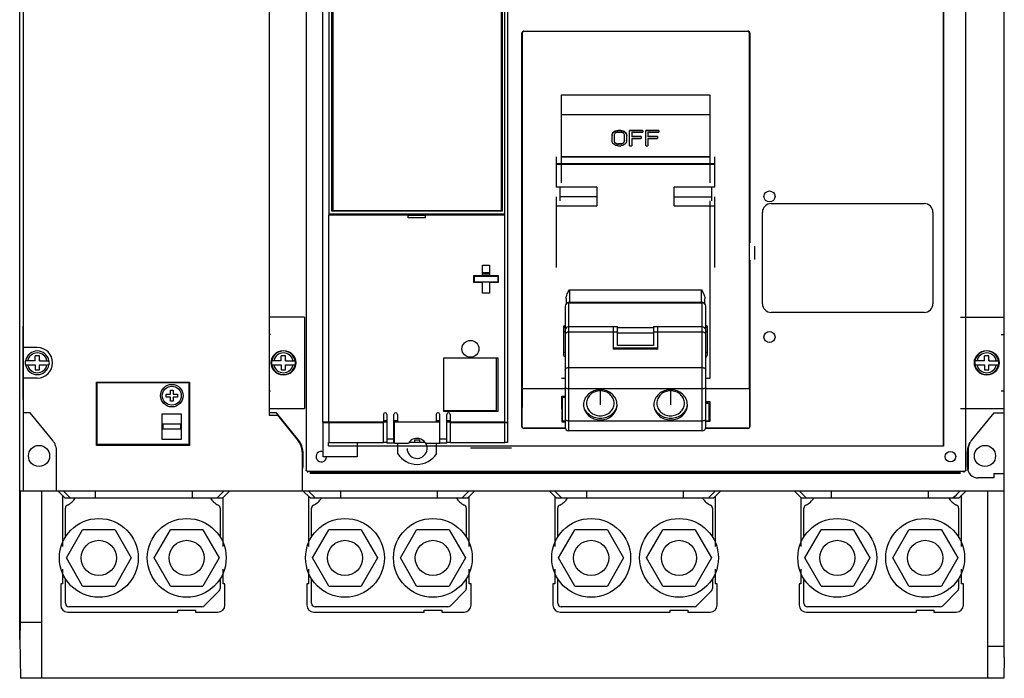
# Model space of a CAD drawing. Header units: millimetres. Extents: x 39 to 319, y 82 to 408.
# Tile 1 of 2: x 39 to 319, y 82 to 269. Entities that reach past the tile are written whole.
import ezdxf

# ---------------------------------------------------------------- set-up
doc = ezdxf.new("R2010")
doc.units = ezdxf.units.MM
doc.header["$LTSCALE"] = 32.137806
doc.layers.get('0').update_dxf_attribs({"linetype": 'CONTINUOUS'})
doc.layers.add('INTFCLR_60015', color=7, linetype='CONTINUOUS')

msp = doc.modelspace()

# ---------------------------------------------------------------- linework, layer by layer
at = {"color": 7, "linetype": 'Continuous'}
for p, q in [((318.83, 87.64), (318.83, 402.36)), ((38.83, 92.78), (38.83, 397.23)), ((120.34, 140.89), (120.34, 349.67)), ((307.75, 349.67), (307.75, 140.89)), ((301.49, 147.83), (301.49, 342.72)), ((301.55, 342.77), (301.55, 147.78)), ((109.73, 333.37), (109.73, 156.57)), ((39.93, 157.22), (39.93, 332.72)), ((125.03, 154.58), (125.03, 331.58)), ((176.83, 154.58), (176.83, 331.58)), ((126.83, 213.48), (126.83, 324.8)), ((177.56, 324.8), (177.56, 148.77)), ((127.63, 214.59), (127.63, 321.69)), ((127.83, 321.49), (127.83, 214.79)), ((175.83, 214.79), (175.83, 321.49)), ((176.03, 321.69), (176.03, 214.59)), ((181.61, 153.39), (181.61, 265.18)), ((181.69, 265.18), (181.61, 265.18)), ((181.69, 265.18), (181.69, 164.07)), ((182.21, 265.78), (182.21, 265.69)), ((182.21, 265.78), (245.9, 265.78)), ((245.9, 265.69), (182.21, 265.69)), ((245.9, 265.69), (245.9, 265.78)), ((246.5, 265.18), (246.41, 265.18)), ((246.41, 164.07), (246.41, 265.18)), ((246.5, 265.18), (246.5, 205.57)), ((192.95, 222.61), (192.95, 247.64)), ((192.95, 247.64), (235.12, 247.64)), ((235.12, 247.64), (235.12, 222.61)), ((192.95, 242.07), (235.12, 242.07)), ((207.27, 234.63), (207.27, 236.04)), ((207.9, 236.11), (207.9, 234.7)), ((209.77, 237.56), (208.94, 237.56)), ((208.94, 237.56), (208.94, 237.45)), ((209.77, 237.45), (208.94, 237.45)), ((208.94, 237.02), (209.77, 237.02)), ((209.77, 237.45), (209.77, 237.56)), ((210.82, 234.7), (210.82, 236.1)), ((211.44, 234.68), (211.44, 236.11)), ((216.02, 237.56), (212.27, 237.56)), ((212.27, 233.2), (212.27, 237.56)), ((216.02, 237.45), (212.27, 237.45)), ((212.89, 237.02), (216.02, 237.02)), ((212.89, 237.02), (212.89, 235.71)), ((215.6, 235.83), (212.89, 235.83)), ((215.6, 235.71), (212.89, 235.71)), ((212.89, 235.27), (215.6, 235.27)), ((212.89, 235.27), (212.89, 233.2)), ((215.6, 235.83), (215.6, 235.27)), ((216.02, 237.56), (216.02, 237.02)), ((220.6, 237.56), (216.85, 237.56)), ((216.85, 233.2), (216.85, 237.56)), ((220.6, 237.45), (216.85, 237.45)), ((217.47, 237.02), (220.6, 237.02)), ((217.47, 237.02), (217.47, 235.71)), ((220.18, 235.83), (217.47, 235.83)), ((220.18, 235.71), (217.47, 235.71)), ((217.47, 235.27), (220.18, 235.27)), ((217.47, 235.27), (217.47, 233.2)), ((220.18, 235.83), (220.18, 235.27)), ((220.6, 237.56), (220.6, 237.02)), ((208.94, 233.2), (209.77, 233.2)), ((209.91, 233.77), (209.08, 233.77)), ((209.08, 233.77), (209.08, 233.69)), ((209.91, 233.69), (209.08, 233.69)), ((209.91, 233.69), (209.91, 233.77)), ((211.44, 234.7), (211.44, 234.68)), ((212.27, 233.2), (212.89, 233.2)), ((216.85, 233.2), (217.47, 233.2)), ((191.36, 230.01), (191.36, 221.44)), ((235.12, 230.04), (192.95, 230.04)), ((192.95, 230.01), (235.12, 230.01)), ((236.51, 221.44), (236.51, 230.01)), ((191.36, 228.12), (236.51, 228.12)), ((191.36, 227.96), (236.51, 227.96)), ((202.94, 221.44), (191.36, 221.44)), ((192.54, 217.57), (192.54, 221.44)), ((202.94, 221.44), (202.94, 216.13)), ((236.51, 221.44), (224.94, 221.44)), ((224.94, 216.13), (224.94, 221.44)), ((235.53, 221.44), (235.53, 217.57)), ((191.36, 218.67), (191.36, 198.59)), ((202.94, 218.67), (192.54, 218.67)), ((224.94, 218.67), (235.53, 218.67)), ((236.51, 198.59), (236.51, 218.67)), ((191.36, 216.13), (202.94, 216.13)), ((224.94, 216.13), (236.51, 216.13)), ((235.12, 217.57), (235.12, 166.98)), ((252.55, 216.74), (296.05, 216.74)), ((126.76, 154.58), (126.76, 213.48)), ((149.26, 213.48), (126.76, 213.48)), ((176.83, 213.69), (126.83, 213.69)), ((176.03, 214.59), (127.63, 214.59)), ((127.83, 214.79), (175.83, 214.79)), ((149.25, 213.49), (154.25, 213.49)), ((149.26, 212.68), (149.26, 213.48)), ((176.76, 213.48), (154.26, 213.48)), ((154.26, 212.68), (154.26, 213.48)), ((176.76, 154.58), (176.76, 213.48)), ((250.05, 188.28), (250.05, 214.24)), ((298.55, 214.24), (298.55, 188.28)), ((154.26, 212.68), (149.26, 212.68)), ((176.76, 212.27), (176.83, 212.27)), ((176.76, 212.06), (176.83, 212.06)), ((247.9, 200.89), (247.9, 204.64)), ((170.41, 199.26), (172.41, 199.26)), ((170.41, 196.26), (170.41, 199.26)), ((172.41, 199.26), (172.41, 196.26)), ((246.5, 200.69), (246.5, 153.39)), ((167.96, 196.26), (170.41, 196.26)), ((167.96, 194.26), (167.96, 196.26)), ((167.98, 196.26), (167.98, 194.61)), ((168.18, 196.12), (174.78, 196.12)), ((168.18, 194.42), (168.18, 196.12)), ((172.41, 197.03), (170.41, 197.03)), ((172.41, 196.81), (170.41, 196.81)), ((172.41, 196.31), (170.41, 196.31)), ((172.41, 196.26), (174.86, 196.26)), ((174.78, 196.12), (174.78, 194.42)), ((174.86, 196.26), (174.86, 194.26)), ((170.41, 194.26), (167.96, 194.26)), ((174.86, 194.42), (167.98, 194.42)), ((170.41, 191.26), (170.41, 194.26)), ((174.86, 194.26), (172.41, 194.26)), ((172.41, 194.26), (172.41, 191.26)), ((176.83, 194.61), (176.76, 194.61)), ((176.83, 194.42), (176.76, 194.42)), ((172.41, 191.26), (170.41, 191.26)), ((195.19, 192.19), (232.69, 192.19)), ((195.19, 192.19), (195.19, 188.49)), ((232.69, 188.49), (232.69, 192.19)), ((194.19, 189.75), (194.19, 188.17)), ((194.94, 188.49), (232.94, 188.49)), ((194.94, 188.49), (194.94, 152.14)), ((232.69, 188.65), (195.19, 188.65)), ((232.94, 152.14), (232.94, 188.49)), ((233.69, 188.17), (233.69, 189.75)), ((193.94, 187.59), (193.94, 153.14)), ((233.94, 153.14), (233.94, 187.59)), ((296.05, 185.78), (252.55, 185.78)), ((39.83, 179.46), (39.93, 184.46)), ((119.83, 184.47), (109.73, 184.47)), ((119.83, 184.47), (119.83, 158.47)), ((306.33, 184.47), (318.83, 184.47)), ((39.83, 163.46), (39.83, 179.46)), ((39.93, 179.46), (39.83, 179.46)), ((110.15, 179.47), (109.73, 179.47)), ((193.44, 181.85), (193.44, 173.69)), ((207.59, 181.72), (194.94, 181.72)), ((207.59, 180.22), (194.94, 180.22)), ((207.59, 181.83), (208.83, 181.83)), ((207.59, 181.83), (207.59, 175.35)), ((208.83, 180.2), (207.59, 180.2)), ((208.83, 176.38), (208.83, 181.83)), ((208.83, 181.51), (219.04, 181.51)), ((219.04, 179.87), (208.83, 179.87)), ((219.04, 181.83), (220.29, 181.83)), ((219.04, 181.83), (219.04, 176.38)), ((220.29, 180.2), (219.04, 180.2)), ((220.29, 175.35), (220.29, 181.83)), ((232.94, 181.72), (220.29, 181.72)), ((232.94, 180.22), (220.29, 180.22)), ((234.44, 173.69), (234.44, 181.85)), ((317.95, 179.47), (318.83, 179.47)), ((43.83, 175.82), (39.93, 175.82)), ((220.29, 175.62), (207.59, 175.62)), ((220.29, 175.35), (207.59, 175.35)), ((219.04, 176.38), (208.83, 176.38)), ((43.23, 172.07), (40.45, 172.07)), ((40.45, 170.87), (43.23, 170.87)), ((43.23, 172.07), (43.23, 173.48)), ((44.43, 173.48), (43.23, 173.48)), ((43.23, 170.87), (43.23, 169.47)), ((44.43, 172.07), (44.43, 173.48)), ((44.43, 172.07), (47.21, 172.07)), ((44.43, 169.47), (44.43, 170.87)), ((44.43, 170.87), (47.21, 170.87)), ((113.23, 172.07), (110.45, 172.07)), ((110.45, 170.87), (113.23, 170.87)), ((114.43, 173.48), (113.23, 173.48)), ((113.23, 172.07), (113.23, 173.48)), ((113.23, 170.87), (113.23, 169.47)), ((114.43, 172.07), (114.43, 173.48)), ((114.43, 172.07), (117.21, 172.07)), ((114.43, 170.87), (117.21, 170.87)), ((114.43, 169.47), (114.43, 170.87)), ((159.46, 172.88), (174.76, 172.88)), ((159.46, 157.58), (159.46, 172.88)), ((174.46, 157.88), (174.46, 172.88)), ((174.76, 172.88), (174.76, 157.58)), ((313.23, 172.07), (310.45, 172.07)), ((310.45, 170.87), (313.23, 170.87)), ((314.43, 173.48), (313.23, 173.48)), ((313.23, 172.07), (313.23, 173.48)), ((313.23, 170.87), (313.23, 169.47)), ((314.43, 172.07), (314.43, 173.48)), ((314.43, 172.07), (317.21, 172.07)), ((314.43, 170.87), (317.21, 170.87)), ((314.43, 169.47), (314.43, 170.87)), ((43.23, 169.47), (44.43, 169.47)), ((113.23, 169.47), (114.43, 169.47)), ((194.94, 170.13), (232.94, 170.13)), ((313.23, 169.47), (314.43, 169.47)), ((43.83, 167.12), (39.93, 167.12)), ((60.68, 147.97), (60.68, 165.97)), ((60.68, 165.97), (87.08, 165.97)), ((60.68, 165.82), (86.88, 165.82)), ((60.78, 165.82), (60.78, 148.22)), ((84.08, 165.82), (84.08, 165.97)), ((86.88, 165.82), (86.88, 148.22)), ((87.08, 165.97), (87.08, 147.97)), ((193.94, 166.98), (192.95, 166.98)), ((235.12, 166.98), (233.94, 166.98)), ((39.93, 158.46), (39.83, 163.46)), ((39.93, 163.46), (39.83, 163.46)), ((80.48, 161.72), (80.48, 162.52)), ((80.48, 162.52), (81.68, 162.52)), ((81.68, 162.52), (81.68, 163.72)), ((81.68, 163.72), (82.48, 163.72)), ((82.48, 163.72), (82.48, 162.52)), ((82.48, 162.52), (83.68, 162.52)), ((83.68, 162.52), (83.68, 161.72)), ((87.08, 162.97), (86.88, 162.97)), ((109.73, 163.47), (110.15, 163.47)), ((181.68, 164.05), (181.67, 153.39)), ((181.68, 164.05), (181.69, 164.07)), ((193.94, 164.05), (181.68, 164.05)), ((193.94, 164.07), (181.69, 164.07)), ((232.94, 164.05), (194.94, 164.05)), ((246.41, 164.07), (233.94, 164.07)), ((246.42, 164.05), (233.94, 164.05)), ((246.43, 153.39), (246.42, 164.05)), ((317.95, 163.47), (318.83, 163.47)), ((81.68, 161.72), (80.48, 161.72)), ((81.68, 160.52), (81.68, 161.72)), ((82.48, 160.52), (81.68, 160.52)), ((82.48, 161.72), (82.48, 160.52)), ((83.68, 161.72), (82.48, 161.72)), ((193.04, 162), (193.94, 162)), ((193.05, 154.55), (193.04, 162)), ((193.19, 154.82), (193.18, 161.74)), ((193.18, 161.73), (193.94, 161.73)), ((233.94, 160.45), (235.05, 160.45)), ((233.94, 160.03), (234.9, 160.03)), ((234.44, 160.03), (234.44, 160.45)), ((234.9, 154.83), (234.9, 160.03)), ((235.05, 160.45), (235.05, 154.79)), ((39.93, 135.07), (39.93, 157.22)), ((41.83, 157.22), (39.93, 157.22)), ((48.21, 149.37), (41.83, 157.22)), ((79.38, 149.65), (79.38, 156.98)), ((79.38, 156.98), (84.78, 156.98)), ((84.78, 156.98), (84.78, 149.65)), ((109.73, 158.47), (119.83, 158.47)), ((111.83, 157.22), (109.73, 157.22)), ((118.21, 149.37), (111.83, 157.22)), ((159.46, 157.88), (174.46, 157.88)), ((174.76, 157.58), (159.46, 157.58)), ((306.33, 158.47), (318.83, 158.47)), ((315.83, 157.22), (309.45, 149.37)), ((315.83, 157.22), (318.83, 157.22)), ((79.58, 152.57), (79.58, 154.07)), ((79.58, 154.07), (84.58, 154.07)), ((84.58, 154.07), (84.58, 152.57)), ((109.73, 156.57), (112.1, 156.57)), ((112.1, 156.57), (118.01, 149.27)), ((126.76, 154.58), (125.03, 154.58)), ((125.13, 154.48), (142.33, 154.48)), ((125.13, 144.68), (125.13, 154.48)), ((126.56, 154.48), (126.56, 154.58)), ((142.26, 154.58), (126.76, 154.58)), ((126.83, 148.68), (126.83, 154.48)), ((142.26, 156.78), (142.26, 154.58)), ((142.26, 155.09), (143.26, 155.09)), ((143.26, 154.58), (142.26, 154.58)), ((142.33, 148.68), (142.33, 154.48)), ((143.26, 156.78), (143.26, 148.58)), ((145.26, 148.58), (145.26, 156.78)), ((145.26, 155.09), (146.26, 155.09)), ((145.41, 154.58), (145.26, 154.58)), ((158.26, 154.59), (145.41, 154.59)), ((145.41, 148.58), (145.41, 154.59)), ((146.26, 156.78), (146.26, 154.58)), ((157.26, 154.58), (146.26, 154.58)), ((157.26, 156.78), (157.26, 154.58)), ((157.26, 155.09), (158.26, 155.09)), ((158.26, 148.58), (158.26, 156.78)), ((160.26, 148.58), (160.26, 156.78)), ((160.26, 155.09), (161.26, 155.09)), ((161.26, 154.58), (160.26, 154.58)), ((161.26, 156.78), (161.26, 154.58)), ((176.76, 154.58), (161.26, 154.58)), ((161.33, 154.48), (177.56, 154.48)), ((161.33, 148.68), (161.33, 154.48)), ((176.76, 155.09), (176.83, 155.09)), ((176.76, 154.58), (177.56, 154.58)), ((176.83, 148.68), (176.83, 154.48)), ((193.18, 155.82), (193.04, 155.82)), ((193.94, 154.55), (193.05, 154.55)), ((193.94, 154.82), (193.19, 154.82)), ((194.94, 154.99), (232.94, 154.99)), ((234.9, 154.83), (233.94, 154.83)), ((235.05, 154.79), (233.94, 154.79)), ((235.05, 155.82), (234.9, 155.82)), ((79.58, 153.98), (79.38, 153.98)), ((79.38, 152.65), (79.58, 152.65)), ((84.58, 152.57), (79.58, 152.57)), ((84.78, 153.98), (84.58, 153.98)), ((84.58, 152.65), (84.78, 152.65)), ((181.61, 153.39), (181.67, 153.39)), ((194.03, 152.85), (182.21, 152.85)), ((182.21, 152.85), (182.21, 152.79)), ((194.05, 152.79), (182.21, 152.79)), ((232.94, 152.14), (194.94, 152.14)), ((245.9, 152.79), (233.82, 152.79)), ((245.9, 152.85), (233.94, 152.85)), ((245.9, 152.79), (245.9, 152.85)), ((246.43, 153.39), (246.5, 153.39)), ((84.78, 149.65), (79.38, 149.65)), ((86.88, 150.97), (87.08, 150.97)), ((126.83, 148.77), (126.61, 148.77)), ((126.61, 147.83), (126.61, 148.77)), ((142.33, 148.68), (126.83, 148.68)), ((134.83, 148.68), (134.83, 144.68)), ((143.26, 148.77), (142.33, 148.77)), ((143.26, 149.83), (145.26, 149.83)), ((145.26, 148.58), (143.26, 148.58)), ((145.41, 148.77), (145.26, 148.77)), ((145.41, 148.58), (149.37, 148.58)), ((146.33, 145.62), (146.33, 148.58)), ((154.13, 148.77), (149.53, 148.77)), ((152.58, 149.43), (151.08, 149.43)), ((151.08, 149.43), (151.08, 148.77)), ((152.58, 148.77), (152.58, 149.43)), ((154.28, 148.58), (158.26, 148.58)), ((157.33, 145.62), (157.33, 148.58)), ((158.26, 149.83), (160.26, 149.83)), ((160.26, 148.58), (158.26, 148.58)), ((161.33, 148.77), (160.26, 148.77)), ((176.83, 148.68), (161.33, 148.68)), ((177.56, 148.77), (176.83, 148.77)), ((49.33, 135.07), (49.33, 146.22)), ((86.88, 148.22), (60.68, 148.22)), ((87.08, 147.97), (60.68, 147.97)), ((84.08, 147.97), (84.08, 148.22)), ((119.13, 146.12), (119.13, 135.07)), ((119.33, 146.22), (119.33, 141.82)), ((126.61, 147.83), (301.49, 147.83)), ((146.33, 147.78), (134.83, 147.78)), ((154.59, 147.78), (149.06, 147.78)), ((167.04, 147.78), (157.33, 147.78)), ((178.64, 147.18), (167.04, 147.18)), ((301.55, 147.78), (178.64, 147.78)), ((301.49, 147.83), (301.55, 147.78)), ((308.33, 141.82), (308.33, 146.22)), ((308.55, 146.53), (308.55, 141.15)), ((134.83, 144.68), (125.13, 144.68)), ((120.06, 140.89), (120.34, 140.89)), ((307.44, 140.57), (120.66, 140.57)), ((120.66, 140.57), (120.66, 140.29)), ((306.33, 140.29), (121.33, 140.29)), ((307.44, 140.29), (307.44, 140.57)), ((307.75, 140.89), (308.04, 140.89)), ((306.33, 139.98), (121.33, 139.98)), ((315.82, 138.72), (311.43, 138.72)), ((315.82, 139.97), (318.83, 139.97)), ((315.82, 139.97), (315.82, 138.72)), ((38.92, 135.07), (38.92, 97.74)), ((38.92, 135.07), (318.83, 135.07)), ((45.13, 81.74), (45.13, 135.07)), ((49.69, 135.07), (51.69, 133.07)), ((53.19, 133.07), (51.2, 135.07)), ((60.32, 135.07), (60.32, 133.07)), ((87.94, 133.07), (87.94, 135.07)), ((95, 133.07), (96.99, 135.07)), ((98.57, 135.07), (96.57, 133.07)), ((119.39, 135.07), (121.39, 133.07)), ((122.89, 133.07), (120.89, 135.07)), ((130.02, 135.07), (130.02, 133.07)), ((157.64, 133.07), (157.64, 135.07)), ((164.7, 133.07), (166.69, 135.07)), ((168.27, 135.07), (166.27, 133.07)), ((189.39, 135.07), (191.39, 133.07)), ((192.9, 133.07), (190.9, 135.07)), ((200.02, 135.07), (200.02, 133.07)), ((227.64, 133.07), (227.64, 135.07)), ((234.7, 133.07), (236.7, 135.07)), ((238.26, 135.07), (236.26, 133.07)), ((259.09, 135.07), (261.09, 133.07)), ((262.51, 133.07), (260.52, 135.07)), ((269.63, 135.07), (269.63, 133.07)), ((297.25, 133.07), (297.25, 135.07)), ((307.97, 135.07), (305.97, 133.07)), ((314.13, 81.74), (314.13, 135.07)), ((50.98, 133.78), (50.98, 119.18)), ((51.69, 133.07), (96.57, 133.07)), ((96.68, 119.18), (96.68, 133.18)), ((120.98, 133.48), (120.98, 119.18)), ((121.39, 133.07), (166.27, 133.07)), ((166.68, 119.18), (166.68, 133.48)), ((190.98, 133.48), (190.98, 119.18)), ((191.39, 133.07), (236.26, 133.07)), ((236.68, 119.18), (236.68, 133.48)), ((260.98, 133.18), (260.98, 119.18)), ((261.09, 133.07), (305.97, 133.07)), ((306.68, 119.18), (306.68, 133.78)), ((51.83, 121.93), (51.83, 130.11)), ((95.83, 130.11), (95.83, 121.93)), ((121.83, 121.93), (121.83, 130.11)), ((165.83, 130.11), (165.83, 121.93)), ((191.83, 121.93), (191.83, 130.11)), ((235.83, 130.11), (235.83, 121.93)), ((261.83, 121.93), (261.83, 130.11)), ((305.83, 130.11), (305.83, 121.93)), ((52.09, 115.98), (56.71, 123.98)), ((65.95, 123.98), (56.71, 123.98)), ((65.95, 123.98), (70.57, 115.98)), ((77.09, 115.98), (81.71, 123.98)), ((90.95, 123.98), (81.71, 123.98)), ((90.95, 123.98), (95.57, 115.98)), ((122.09, 115.98), (126.71, 123.98)), ((135.95, 123.98), (126.71, 123.98)), ((135.95, 123.98), (140.57, 115.98)), ((147.09, 115.98), (151.71, 123.98)), ((160.95, 123.98), (151.71, 123.98)), ((160.95, 123.98), (165.57, 115.98)), ((192.09, 115.98), (196.71, 123.98)), ((205.95, 123.98), (196.71, 123.98)), ((205.95, 123.98), (210.57, 115.98)), ((217.09, 115.98), (221.71, 123.98)), ((230.95, 123.98), (221.71, 123.98)), ((230.95, 123.98), (235.57, 115.98)), ((262.09, 115.98), (266.71, 123.98)), ((275.95, 123.98), (266.71, 123.98)), ((275.95, 123.98), (280.57, 115.98)), ((287.1, 115.98), (291.71, 123.98)), ((300.95, 123.98), (291.71, 123.98)), ((300.95, 123.98), (305.57, 115.98)), ((56.71, 107.98), (52.09, 115.98)), ((70.57, 115.98), (65.95, 107.98)), ((81.71, 107.98), (77.09, 115.98)), ((95.57, 115.98), (90.95, 107.98)), ((126.71, 107.98), (122.09, 115.98)), ((140.57, 115.98), (135.95, 107.98)), ((151.71, 107.98), (147.09, 115.98)), ((165.57, 115.98), (160.95, 107.98)), ((196.71, 107.98), (192.09, 115.98)), ((210.57, 115.98), (205.95, 107.98)), ((221.71, 107.98), (217.09, 115.98)), ((235.57, 115.98), (230.95, 107.98)), ((266.71, 107.98), (262.09, 115.98)), ((280.57, 115.98), (275.95, 107.98)), ((291.71, 107.98), (287.1, 115.98)), ((305.57, 115.98), (300.95, 107.98)), ((50.98, 112.77), (50.98, 108.57)), ((96.68, 108.57), (96.68, 112.77)), ((120.98, 112.77), (120.98, 108.57)), ((166.68, 108.57), (166.68, 112.77)), ((190.98, 112.77), (190.98, 108.57)), ((236.68, 108.57), (236.68, 112.77)), ((260.98, 112.77), (260.98, 108.57)), ((306.68, 108.57), (306.68, 112.77)), ((51.83, 103.07), (51.83, 110.03)), ((95.83, 110.03), (95.83, 107.28)), ((121.83, 103.07), (121.83, 110.03)), ((165.83, 110.03), (165.83, 107.28)), ((191.83, 103.07), (191.83, 110.03)), ((235.83, 110.03), (235.83, 107.28)), ((261.83, 103.07), (261.83, 110.03)), ((305.83, 110.03), (305.83, 107.28)), ((50.48, 108.57), (50.48, 102.57)), ((50.98, 108.57), (50.48, 108.57)), ((56.71, 107.98), (65.95, 107.98)), ((81.71, 107.98), (90.95, 107.98)), ((95.54, 106.57), (91.33, 102.36)), ((97.18, 108.57), (96.68, 108.57)), ((97.18, 102.57), (97.18, 108.57)), ((120.98, 108.57), (120.48, 108.57)), ((120.48, 108.57), (120.48, 102.57)), ((126.71, 107.98), (135.95, 107.98)), ((151.71, 107.98), (160.95, 107.98)), ((165.54, 106.57), (161.33, 102.36)), ((167.18, 108.57), (166.68, 108.57)), ((167.18, 102.57), (167.18, 108.57)), ((190.98, 108.57), (190.48, 108.57)), ((190.48, 108.57), (190.48, 102.57)), ((196.71, 107.98), (205.95, 107.98)), ((221.71, 107.98), (230.95, 107.98)), ((235.54, 106.57), (231.33, 102.36)), ((237.18, 108.57), (236.68, 108.57)), ((237.18, 102.57), (237.18, 108.57)), ((260.98, 108.57), (260.48, 108.57)), ((260.48, 108.57), (260.48, 102.57)), ((266.71, 107.98), (275.95, 107.98)), ((291.71, 107.98), (300.95, 107.98)), ((305.54, 106.57), (301.33, 102.36)), ((307.18, 108.57), (306.68, 108.57)), ((307.18, 102.57), (307.18, 108.57)), ((90.62, 102.07), (52.83, 102.07)), ((83.83, 101.07), (88.83, 101.07)), ((83.83, 100.57), (83.83, 101.07)), ((88.83, 101.07), (88.83, 100.57)), ((160.62, 102.07), (122.83, 102.07)), ((153.83, 101.07), (158.83, 101.07)), ((153.83, 100.57), (153.83, 101.07)), ((158.83, 101.07), (158.83, 100.57)), ((230.62, 102.07), (192.83, 102.07)), ((223.83, 101.07), (228.83, 101.07)), ((223.83, 100.57), (223.83, 101.07)), ((228.83, 101.07), (228.83, 100.57)), ((300.62, 102.07), (262.83, 102.07)), ((293.83, 101.07), (298.83, 101.07)), ((293.83, 100.57), (293.83, 101.07)), ((298.83, 101.07), (298.83, 100.57)), ((52.48, 100.57), (83.83, 100.57)), ((88.83, 100.57), (95.18, 100.57)), ((122.48, 100.57), (153.83, 100.57)), ((158.83, 100.57), (165.18, 100.57)), ((192.48, 100.57), (223.83, 100.57)), ((228.83, 100.57), (235.18, 100.57)), ((262.48, 100.57), (293.83, 100.57)), ((298.83, 100.57), (305.18, 100.57)), ((38.92, 97.74), (38.83, 92.78)), ((38.92, 97.74), (45.13, 97.74)), ((38.83, 92.78), (39.01, 81.74)), ((318.83, 90.74), (314.13, 90.74)), ((318.83, 87.64), (318.65, 81.74)), ((318.65, 81.74), (39.01, 81.74))]:
    msp.add_line(p, q, dxfattribs=at)
for centre, radius in [((252.05, 218.78), 1.57), ((252.05, 178.78), 1.57), ((167, 175.45), 2.4), ((113.83, 171.47), 3.51), ((313.83, 171.47), 3.51), ((82.08, 162.12), 3.2), ((82.08, 162.12), 2.7), ((44.33, 144.98), 3), ((303.5, 144.78), 1.5), ((313.33, 144.98), 3), ((61.33, 115.98), 11.21), ((86.33, 115.98), 11.21), ((131.33, 115.98), 11.21), ((156.33, 115.98), 11.21), ((201.33, 115.98), 11.21), ((226.33, 115.98), 11.21), ((271.33, 115.98), 11.21), ((296.33, 115.98), 11.21), ((61.33, 115.98), 5), ((86.33, 115.98), 5), ((131.33, 115.98), 5), ((156.33, 115.98), 5), ((201.33, 115.98), 5), ((226.33, 115.98), 5), ((271.33, 115.98), 5), ((296.33, 115.98), 5)]:
    msp.add_circle(centre, radius, dxfattribs=at)
for centre, radius, start, end in [((182.21, 265.18), 0.6, 90, 180), ((182.21, 265.18), 0.513, 90, 180), ((245.9, 265.18), 0.6, 0, 90), ((245.9, 265.18), 0.513, 0, 90), ((208.52, 236.13), 1.25, 179.9993, 184.4046), ((208.94, 235.53), 1.92, 90.0041, 93.243), ((209.74, 235.5), 1.95, 85.4167, 89.1118), ((210.15, 234.68), 1.28, 356.426, 359.9943), ((252.55, 214.24), 2.5, 90, 180), ((296.05, 214.24), 2.5, 0, 90), ((196.12, 189.75), 1.94, 179.1131, 180.0058), ((195.12, 187.66), 0.975, 122.6605, 134.003), ((195.19, 187.52), 1.13, 90.0121, 104.6736), ((232.69, 187.52), 1.13, 75.3264, 89.9879), ((232.75, 187.66), 0.975, 45.9971, 57.3395), ((252.55, 188.28), 2.5, 180, 270), ((296.05, 188.28), 2.5, 270, 360), ((193.16, 150.38), 31.12, 88.5713, 89.496), ((194.94, 180.72), 1, 90, 180), ((232.94, 180.72), 1, 0, 90), ((234.69, 151.53), 29.97, 90.4864, 91.4466), ((235.08, 181.28), 1.35, 211.9778, 214.9263), ((43.83, 171.47), 3.36, 10.274, 169.726), ((43.83, 171.47), 2.82, 12.2675, 167.7325), ((43.83, 171.47), 4.35, 270, 90), ((113.83, 171.47), 3.36, 10.274, 169.726), ((113.83, 171.47), 2.82, 12.2675, 167.7325), ((313.83, 171.47), 3.36, 10.274, 169.726), ((313.83, 171.47), 2.82, 12.2675, 167.7325), ((43.83, 171.47), 3.43, 169.9265, 190.0735), ((43.83, 171.47), 3.36, 190.274, 349.726), ((43.83, 171.47), 2.82, 192.2675, 347.7325), ((43.83, 171.47), 1, 126.8699, 143.1301), ((43.83, 171.47), 1, 216.8699, 233.1301), ((43.83, 171.47), 1, 36.8699, 53.1301), ((43.83, 171.47), 1, 306.8699, 323.1301), ((43.83, 171.47), 3.43, 349.9265, 10.0735), ((113.83, 171.47), 3.43, 169.9265, 190.0735), ((113.83, 171.47), 3.36, 190.274, 349.726), ((113.83, 171.47), 2.82, 192.2675, 347.7325), ((113.83, 171.47), 1, 126.8699, 143.1301), ((113.83, 171.47), 1, 216.8699, 233.1301), ((113.83, 171.47), 1, 36.8699, 53.1301), ((113.83, 171.47), 1, 306.8699, 323.1301), ((113.83, 171.47), 3.43, 349.9265, 10.0735), ((196.62, 175.6), 3.72, 221.6855, 222.4121), ((196.79, 175.76), 3.95, 222.4167, 223.5559), ((230.89, 175.94), 4.21, 316.3605, 317.4453), ((313.83, 171.47), 3.43, 169.9265, 190.0735), ((313.83, 171.47), 3.36, 190.274, 349.726), ((313.83, 171.47), 2.82, 192.2675, 347.7325), ((313.83, 171.47), 1, 126.8699, 143.1301), ((313.83, 171.47), 1, 216.8699, 233.1301), ((313.83, 171.47), 1, 36.8699, 53.1301), ((313.83, 171.47), 1, 306.8699, 323.1301), ((313.83, 171.47), 3.43, 349.9265, 10.0735), ((142.76, 156.78), 0.5, 0, 180), ((145.76, 156.78), 0.5, 0, 180), ((157.76, 156.78), 0.5, 0, 180), ((160.76, 156.78), 0.5, 0, 180), ((182.21, 153.39), 0.6, 180, 270), ((194.94, 153.14), 1, 180, 270), ((232.94, 153.14), 1, 270, 360), ((245.9, 153.39), 0.6, 270, 360), ((44.33, 146.22), 5, 0, 39.1152), ((114.13, 146.12), 5, 0, 39.0074), ((114.33, 146.22), 5, 0, 39.1152), ((151.83, 147.13), 2.85, 180, 149.4179), ((313.33, 146.22), 5, 140.8848, 180), ((313.55, 146.53), 5, 153.9225, 180), ((124.6, 144.78), 1.5, 67.1908, 355.5433), ((151.83, 149.08), 6.5, 212.1615, 327.8385), ((116.23, 141.82), 3.1, 349.7342, 360), ((120.66, 140.89), 0.316, 180, 270), ((307.44, 140.89), 0.316, 270, 360), ((311.43, 141.82), 3.1, 180, 270), ((50.33, 135.57), 5, 294.5941, 329.4774), ((97.33, 135.57), 5, 210.5226, 245.4059), ((120.33, 135.57), 5, 294.5941, 329.4774), ((167.33, 135.57), 5, 210.5226, 245.4059), ((190.33, 135.57), 5, 294.5941, 329.4774), ((237.33, 135.57), 5, 210.5226, 245.4059), ((260.33, 135.57), 5, 294.5941, 329.4774), ((307.33, 135.57), 5, 210.5226, 245.4059), ((52.83, 130.11), 1, 114.8346, 180), ((94.83, 130.11), 1, 0, 65.1654), ((122.83, 130.11), 1, 114.8346, 180), ((164.83, 130.11), 1, 0, 65.1654), ((192.83, 130.11), 1, 114.8346, 180), ((234.83, 130.11), 1, 0, 65.1654), ((262.83, 130.11), 1, 114.8346, 180), ((304.83, 130.11), 1, 0, 65.1654), ((94.83, 107.28), 1, 315.2349, 360), ((164.83, 107.28), 1, 315.2349, 360), ((234.83, 107.28), 1, 315.2349, 360), ((304.83, 107.28), 1, 315.2349, 360), ((52.48, 102.57), 2, 180, 270), ((52.83, 103.07), 1, 180, 270), ((90.62, 103.07), 1, 270, 315.2349), ((95.18, 102.57), 2, 270, 360), ((122.48, 102.57), 2, 180, 270), ((122.83, 103.07), 1, 180, 270), ((160.62, 103.07), 1, 270, 315.2349), ((165.18, 102.57), 2, 270, 360), ((192.48, 102.57), 2, 180, 270), ((192.83, 103.07), 1, 180, 270), ((230.62, 103.07), 1, 270, 315.2349), ((235.18, 102.57), 2, 270, 360), ((262.48, 102.57), 2, 180, 270), ((262.83, 103.07), 1, 180, 270), ((300.62, 103.07), 1, 270, 315.2349), ((305.18, 102.57), 2, 270, 360)]:
    msp.add_arc(centre, radius, start, end, dxfattribs=at)
for centre, major_axis, ratio, start_param, end_param in [((194.94, 187.59), (1, 0), 0.904181, 1.570796, 3.141593), ((232.94, 187.59), (1, 0), 0.904181, 0, 1.570796), ((182.21, 153.39), (0, 0.533), 1, 1.570186, 3.141593), ((245.9, 153.39), (0, 0.533), 1, -3.141593, -1.570186)]:
    msp.add_ellipse(centre, major_axis=major_axis, ratio=ratio, start_param=start_param, end_param=end_param, dxfattribs=at)
for points, knots in [([(207.27, 236.13), (207.27, 236.32), (207.36, 236.71), (207.74, 237.18), (208.29, 237.49), (208.72, 237.56), (208.94, 237.56)], [0, 0, 0, 0, 0.233058, 0.475637, 0.732673, 1, 1, 1, 1]), ([(207.27, 236.12), (207.29, 236.29), (207.39, 236.64), (207.75, 237.06), (208.25, 237.35), (208.63, 237.43), (208.83, 237.45)], [0, 0, 0, 0, 0.23373, 0.477506, 0.734059, 1, 1, 1, 1]), ([(208.94, 237.02), (208.81, 237.02), (208.54, 236.97), (208.19, 236.77), (207.95, 236.47), (207.9, 236.23), (207.9, 236.11)], [0, 0, 0, 0, 0.267007, 0.523961, 0.766806, 1, 1, 1, 1]), ([(209.77, 237.56), (209.98, 237.56), (210.41, 237.48), (210.97, 237.17), (211.35, 236.69), (211.44, 236.3), (211.44, 236.11)], [0, 0, 0, 0, 0.267302, 0.524153, 0.76673, 1, 1, 1, 1]), ([(210.82, 236.12), (210.82, 236.24), (210.76, 236.48), (210.52, 236.78), (210.18, 236.97), (209.91, 237.02), (209.77, 237.02)], [0, 0, 0, 0, 0.23306, 0.475915, 0.732977, 1, 1, 1, 1]), ([(209.89, 237.44), (210.09, 237.43), (210.47, 237.34), (210.96, 237.04), (211.31, 236.61), (211.42, 236.27), (211.43, 236.09)], [0, 0, 0, 0, 0.265931, 0.522274, 0.766018, 1, 1, 1, 1]), ([(208.94, 233.2), (208.72, 233.2), (208.3, 233.27), (207.76, 233.59), (207.38, 234.06), (207.28, 234.44), (207.27, 234.63)], [0, 0, 0, 0, 0.263624, 0.519919, 0.76483, 1, 1, 1, 1]), ([(207.9, 234.7), (207.9, 234.57), (207.96, 234.3), (208.24, 233.98), (208.64, 233.78), (208.94, 233.76), (209.08, 233.77)], [0, 0, 0, 0, 0.234194, 0.478891, 0.736065, 1, 1, 1, 1]), ([(207.9, 234.59), (207.9, 234.47), (207.96, 234.2), (208.24, 233.88), (208.64, 233.69), (208.94, 233.67), (209.08, 233.69)], [0, 0, 0, 0, 0.231845, 0.475355, 0.733595, 1, 1, 1, 1]), ([(211.43, 234.6), (211.42, 234.42), (211.31, 234.04), (210.93, 233.58), (210.39, 233.27), (209.98, 233.2), (209.77, 233.2)], [0, 0, 0, 0, 0.235356, 0.480394, 0.736621, 1, 1, 1, 1]), ([(209.91, 233.77), (210.04, 233.79), (210.27, 233.86), (210.57, 234.07), (210.77, 234.36), (210.82, 234.59), (210.82, 234.7)], [0, 0, 0, 0, 0.264064, 0.519413, 0.76376, 1, 1, 1, 1]), ([(209.91, 233.69), (210.04, 233.7), (210.27, 233.77), (210.57, 233.98), (210.77, 234.26), (210.82, 234.48), (210.82, 234.59)], [0, 0, 0, 0, 0.266529, 0.522517, 0.765669, 1, 1, 1, 1]), ([(194.19, 189.78), (194.19, 190.21), (194.49, 191.08), (194.95, 191.81), (195.19, 192.19)], [0, 0, 0, 0, 0.494559, 1, 1, 1, 1]), ([(232.69, 192.19), (232.92, 191.81), (233.39, 191.06), (233.69, 190.19), (233.69, 189.75)], [0, 0, 0, 0, 0.505381, 1, 1, 1, 1]), ([(194.9, 188.61), (194.87, 188.6), (194.77, 188.57), (194.67, 188.52), (194.6, 188.48)], [0, 0, 0, 0, 0.25331, 1, 1, 1, 1]), ([(233.27, 188.48), (233.2, 188.52), (233.1, 188.57), (233, 188.6), (232.97, 188.61)], [0, 0, 0, 0, 0.74669, 1, 1, 1, 1]), ([(193.95, 182.13), (193.91, 182.09), (193.77, 181.96), (193.58, 181.88), (193.44, 181.85)], [0, 0, 0, 0, 0.244639, 1, 1, 1, 1]), ([(234.44, 181.85), (234.39, 181.86), (234.2, 181.92), (234.03, 182.02), (233.92, 182.13)], [0, 0, 0, 0, 0.256861, 1, 1, 1, 1]), ([(193.44, 180.13), (193.52, 180.17), (193.67, 180.25), (193.79, 180.37), (193.84, 180.44)], [0, 0, 0, 0, 0.53581, 1, 1, 1, 1]), ([(193.84, 180.44), (193.85, 180.45), (193.89, 180.5), (193.93, 180.55), (193.95, 180.6)], [0, 0, 0, 0, 0.255626, 1, 1, 1, 1]), ([(194.94, 180.22), (194.81, 180.22), (194.55, 180.18), (194.22, 180.01), (193.99, 179.75), (193.94, 179.54), (193.94, 179.43)], [0, 0, 0, 0, 0.277023, 0.538998, 0.778227, 1, 1, 1, 1]), ([(233.94, 179.43), (233.94, 179.54), (233.88, 179.75), (233.65, 180.01), (233.32, 180.18), (233.06, 180.22), (232.94, 180.22)], [0, 0, 0, 0, 0.221773, 0.461002, 0.722977, 1, 1, 1, 1]), ([(234.44, 180.13), (234.33, 180.17), (234.16, 180.28), (234.02, 180.44), (233.97, 180.51)], [0, 0, 0, 0, 0.538281, 1, 1, 1, 1]), ([(193.44, 174.57), (193.48, 174.57), (193.66, 174.53), (193.83, 174.46), (193.94, 174.38)], [0, 0, 0, 0, 0.25689, 1, 1, 1, 1]), ([(193.84, 173.12), (193.8, 173.17), (193.65, 173.35), (193.52, 173.54), (193.44, 173.69)], [0, 0, 0, 0, 0.253807, 1, 1, 1, 1]), ([(233.92, 174.38), (233.96, 174.4), (234.12, 174.5), (234.3, 174.55), (234.44, 174.57)], [0, 0, 0, 0, 0.23467, 1, 1, 1, 1]), ([(193.94, 169.34), (193.94, 169.44), (193.99, 169.66), (194.22, 169.92), (194.55, 170.09), (194.81, 170.13), (194.94, 170.13)], [0, 0, 0, 0, 0.221773, 0.461002, 0.722977, 1, 1, 1, 1]), ([(232.94, 170.13), (233.06, 170.13), (233.32, 170.09), (233.65, 169.92), (233.88, 169.66), (233.94, 169.44), (233.94, 169.34)], [0, 0, 0, 0, 0.277023, 0.538998, 0.778227, 1, 1, 1, 1]), ([(194.94, 164.05), (194.81, 164.05), (194.62, 164.06), (194.38, 164.12), (194.15, 164.19), (193.94, 164.34), (193.94, 164.48)], [0, 0, 0, 0, 0.335649, 0.490632, 0.631019, 1, 1, 1, 1]), ([(208.71, 159.52), (208.71, 159.8), (208.64, 160.37), (208.28, 161.46), (207.37, 162.67), (205.78, 163.6), (203.94, 163.93), (202.09, 163.6), (200.5, 162.67), (199.6, 161.46), (199.23, 160.37), (199.17, 159.8), (199.17, 159.52)], [0, 0, 0, 0, 0.059527, 0.119581, 0.242022, 0.369338, 0.499994, 0.630649, 0.757968, 0.880415, 0.940473, 1, 1, 1, 1]), ([(207.87, 159.95), (207.87, 160.41), (207.65, 161.36), (206.76, 162.54), (205.46, 163.31), (203.94, 163.58), (202.41, 163.31), (201.11, 162.54), (200.22, 161.36), (200.01, 160.41), (200.01, 159.95)], [0, 0, 0, 0, 0.119056, 0.241664, 0.369157, 0.499992, 0.630828, 0.758325, 0.88094, 1, 1, 1, 1]), ([(228.71, 159.52), (228.71, 159.8), (228.64, 160.37), (228.28, 161.46), (227.37, 162.67), (225.78, 163.6), (223.94, 163.93), (222.09, 163.6), (220.5, 162.67), (219.6, 161.46), (219.23, 160.37), (219.17, 159.8), (219.17, 159.52)], [0, 0, 0, 0, 0.059527, 0.119581, 0.242022, 0.369338, 0.499994, 0.630649, 0.757968, 0.880415, 0.940473, 1, 1, 1, 1]), ([(227.87, 159.95), (227.87, 160.41), (227.65, 161.36), (226.76, 162.54), (225.46, 163.31), (223.94, 163.58), (222.41, 163.31), (221.11, 162.54), (220.22, 161.36), (220.01, 160.41), (220.01, 159.95)], [0, 0, 0, 0, 0.119056, 0.241664, 0.369157, 0.499992, 0.630828, 0.758325, 0.88094, 1, 1, 1, 1]), ([(233.94, 164.48), (233.94, 164.34), (233.72, 164.19), (233.49, 164.12), (233.25, 164.06), (233.06, 164.05), (232.94, 164.05)], [0, 0, 0, 0, 0.368981, 0.509368, 0.664351, 1, 1, 1, 1]), ([(200.01, 159.95), (200.01, 159.48), (200.22, 158.53), (201.11, 157.35), (202.41, 156.58), (203.94, 156.31), (205.46, 156.58), (206.76, 157.35), (207.65, 158.53), (207.87, 159.48), (207.87, 159.95)], [0, 0, 0, 0, 0.119056, 0.241664, 0.369157, 0.499992, 0.630828, 0.758325, 0.88094, 1, 1, 1, 1]), ([(220.01, 159.95), (220.01, 159.48), (220.22, 158.53), (221.11, 157.35), (222.41, 156.58), (223.94, 156.31), (225.46, 156.58), (226.76, 157.35), (227.65, 158.53), (227.87, 159.48), (227.87, 159.95)], [0, 0, 0, 0, 0.119056, 0.241664, 0.369157, 0.499992, 0.630828, 0.758325, 0.88094, 1, 1, 1, 1]), ([(199.17, 159.52), (199.17, 159.23), (199.23, 158.67), (199.6, 157.57), (200.5, 156.37), (202.09, 155.43), (203.94, 155.1), (205.78, 155.43), (207.37, 156.37), (208.28, 157.57), (208.64, 158.67), (208.71, 159.23), (208.71, 159.52)], [0, 0, 0, 0, 0.059527, 0.119581, 0.242022, 0.369338, 0.499994, 0.630649, 0.757968, 0.880415, 0.940473, 1, 1, 1, 1]), ([(208.68, 159.54), (208.63, 159.01), (208.29, 157.95), (207.19, 156.67), (205.67, 155.83), (203.94, 155.54), (202.2, 155.83), (200.68, 156.67), (199.58, 157.95), (199.24, 159.01), (199.19, 159.54)], [0, 0, 0, 0, 0.119177, 0.242094, 0.369553, 0.499995, 0.630436, 0.757896, 0.880819, 1, 1, 1, 1]), ([(219.17, 159.52), (219.17, 159.23), (219.23, 158.67), (219.6, 157.57), (220.5, 156.37), (222.09, 155.43), (223.94, 155.1), (225.78, 155.43), (227.37, 156.37), (228.28, 157.57), (228.64, 158.67), (228.71, 159.23), (228.71, 159.52)], [0, 0, 0, 0, 0.059527, 0.119581, 0.242022, 0.369338, 0.499994, 0.630649, 0.757968, 0.880415, 0.940473, 1, 1, 1, 1]), ([(228.68, 159.54), (228.63, 159.01), (228.29, 157.95), (227.19, 156.67), (225.67, 155.83), (223.94, 155.54), (222.2, 155.83), (220.68, 156.67), (219.58, 157.95), (219.24, 159.01), (219.19, 159.54)], [0, 0, 0, 0, 0.119177, 0.242094, 0.369553, 0.499995, 0.630436, 0.757896, 0.880819, 1, 1, 1, 1]), ([(193.94, 155.42), (193.94, 155.28), (194.15, 155.13), (194.38, 155.06), (194.62, 155), (194.81, 154.99), (194.94, 154.99)], [0, 0, 0, 0, 0.368981, 0.509368, 0.664351, 1, 1, 1, 1]), ([(232.94, 154.99), (233.06, 154.99), (233.25, 155), (233.49, 155.06), (233.72, 155.13), (233.94, 155.28), (233.94, 155.42)], [0, 0, 0, 0, 0.335649, 0.490632, 0.631019, 1, 1, 1, 1])]:
    msp.add_open_spline(points, degree=3, knots=knots, dxfattribs=at)
for points in [[(210.82, 236.1), (210.82, 236.11), (210.82, 236.12), (210.82, 236.12)], [(234, 173.09), (234.16, 173.27), (234.32, 173.47), (234.44, 173.69)], [(306.31, 135.07), (305.65, 134.4), (304.98, 133.73), (304.32, 133.07)]]:
    msp.add_open_spline(points, degree=3, dxfattribs=at)
at = {"layer": 'INTFCLR_60015', "color": 254, "linetype": 'Continuous', "true_color": 0xf0ebaf}
for p, q in [((203.94, 163.49), (203.94, 159.52)), ((223.94, 163.49), (223.94, 159.52))]:
    msp.add_line(p, q, dxfattribs=at)

doc.saveas('drawing.dxf')
